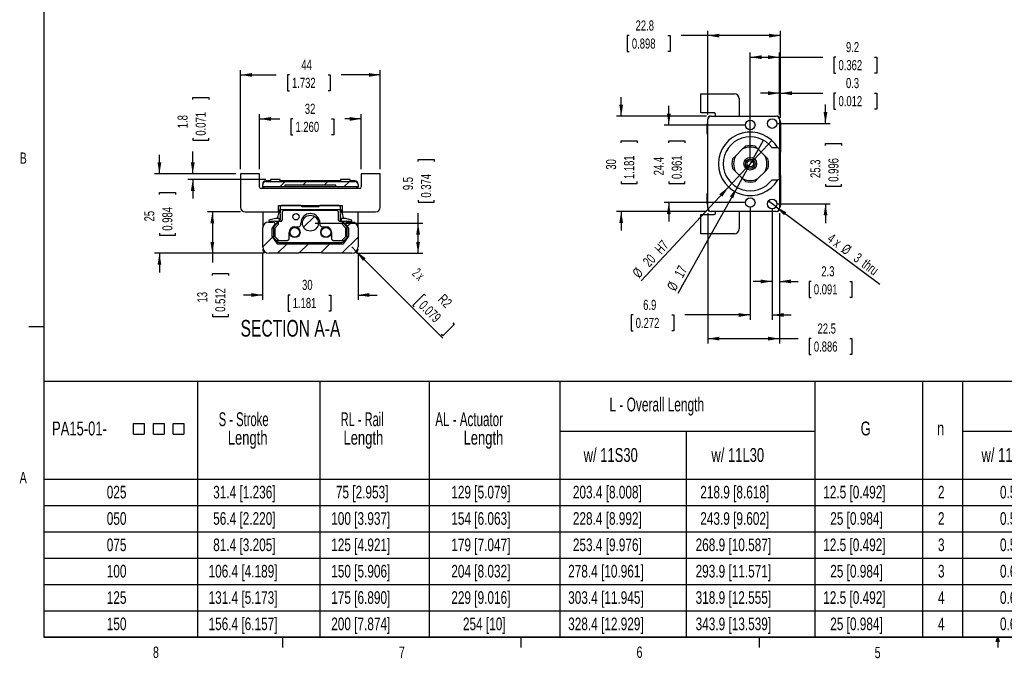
# Model space of a CAD drawing. Extents: x 11 to 421, y 5 to 275.
# Tile 1 of 8: x 11 to 217, y 6 to 139. Entities that reach past the tile are written whole.
import ezdxf
from ezdxf.enums import TextEntityAlignment as Align

# ---------------------------------------------------------------- set-up
doc = ezdxf.new("R2010")
doc.units = 0
doc.layers.get('0').update_dxf_attribs({"linetype": 'CONTINUOUS'})
doc.dimstyles.new('SLDDIMSTYLE0', dxfattribs={"dimtxt": 2.116667, "dimasz": 2.4, "dimexe": 0, "dimexo": 0.0625, "dimgap": 0.529167, "dimtad": 0, "dimlfac": 1.5, "dimrnd": 1e-09, "dimzin": 12, "dimsah": 1, "dimcen": 0.09, "dimazin": 3, "dimtfac": 1, "dimtofl": 0, "dimtmove": 0, "dimatfit": 3})
doc.dimstyles.new('SLDDIMSTYLE1', dxfattribs={"dimtxt": 2.116667, "dimasz": 2.4, "dimexe": 0, "dimexo": 0.0625, "dimgap": 0.529167, "dimtad": 0, "dimlfac": 1.5, "dimrnd": 1e-09, "dimzin": 12, "dimsah": 1, "dimcen": 0.09, "dimazin": 3, "dimtfac": 1, "dimtmove": 0, "dimatfit": 3})
doc.dimstyles.new('SLDDIMSTYLE3', dxfattribs={"dimtxt": 2.116667, "dimasz": 2.4, "dimexe": 0, "dimexo": 0.0625, "dimgap": 0.529167, "dimtad": 1, "dimlfac": 1.5, "dimrnd": 1e-09, "dimzin": 12, "dimblk1": 'NONE', "dimsah": 1, "dimcen": 0, "dimazin": 3, "dimtfac": 1, "dimtmove": 0, "dimatfit": 3})
doc.dimstyles.new('SLDDIMSTYLE4', dxfattribs={"dimtxt": 2.116667, "dimasz": 2.4, "dimexe": 0, "dimexo": 0.0625, "dimgap": 0.529167, "dimtad": 1, "dimlfac": 1.5, "dimrnd": 1e-09, "dimzin": 12, "dimsah": 1, "dimcen": 0, "dimazin": 3, "dimtfac": 1, "dimtofl": 0, "dimtmove": 0, "dimatfit": 3})
doc.dimstyles.new('SLDDIMSTYLE5', dxfattribs={"dimtxt": 2.116667, "dimasz": 2.4, "dimexe": 0, "dimexo": 0.0625, "dimgap": 0.529167, "dimtad": 0, "dimlfac": 1.5, "dimrnd": 1e-09, "dimsah": 1, "dimcen": 0.09, "dimazin": 3, "dimtfac": 1, "dimtmove": 0, "dimatfit": 3})
doc.dimstyles.new('SLDDIMSTYLE6', dxfattribs={"dimtxt": 2.116667, "dimasz": 2.4, "dimexe": 0, "dimexo": 0.0625, "dimgap": 0.529167, "dimtad": 1, "dimlfac": 1.5, "dimrnd": 1e-09, "dimzin": 12, "dimblk1": 'NONE', "dimsah": 1, "dimcen": 0, "dimazin": 3, "dimtfac": 1, "dimtmove": 0, "dimatfit": 3})

# ---------------------------------------------------------------- blocks, each defined once
blk = doc.blocks.new('SW_SYMBOL_MOD_BOX')
at = {"color": 0, "linetype": 'CONTINUOUS'}
for p, q in [((200, 200), (200, 800)), ((200, 800), (800, 800)), ((800, 800), (800, 200)), ((200, 200), (800, 200))]:
    blk.add_line(p, q, dxfattribs=at)
blk = doc.blocks.new('SW_TABLEANNOTATION_0')
at = {"color": 0, "linetype": 'CONTINUOUS'}
for p, q in [((0, 0), (0, -53.61)), ((241.59, 0), (0, 0)), ((32.23, 0), (32.23, -53.61)), ((57.86, 0), (57.86, -53.61)), ((80.76, 0), (80.76, -53.61)), ((108.22, 0), (108.22, -53.61)), ((161.66, 0), (161.66, -53.61)), ((184.27, 0), (184.27, -53.61)), ((192.64, 0), (192.64, -53.61)), ((108.22, -10.4), (161.66, -10.4)), ((134.67, -10.4), (134.67, -53.61)), ((192.64, -10.4), (241.59, -10.4)), ((0, -20.46), (241.59, -20.46)), ((0, -25.98), (241.59, -25.98)), ((0, -31.51), (241.59, -31.51)), ((0, -37.03), (241.59, -37.03)), ((0, -42.56), (241.59, -42.56)), ((0, -48.08), (241.59, -48.08)), ((0, -53.61), (241.59, -53.61))]:
    blk.add_line(p, q, dxfattribs=at)
at = {"color": 0, "linetype": 'CONTINUOUS', "xscale": 0.0037176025, "yscale": 0.0037176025, "zscale": 0.0037176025}
for p in [(18.05, -11.76), (22.21, -11.76), (26.37, -11.76)]:
    blk.add_blockref('SW_SYMBOL_MOD_BOX', p, dxfattribs=at)
at = {"color": 0, "linetype": 'CONTINUOUS'}
for s, height, width, p in [('L - Overall Length', 2.9104, 0.641667, (118.59, -7.14)), ('S - Stroke ', 2.9104, 0.604545, (36.65, -10.23)), ('RL - Rail ', 2.91, 0.595, (62.24, -10.23)), ('AL - Actuator ', 2.9104, 0.625, (82.07, -10.23)), ('PA15-01-', 2.91, 0.7, (1.7, -12.17)), ('Length', 2.91, 0.7, (38.56, -14.11)), ('Length', 2.91, 0.7, (62.82, -14.11)), ('Length', 2.91, 0.7, (88, -14.11)), ('G', 2.91, 0.7, (171.27, -12.17)), ('n', 2.91, 0.7, (187.27, -12.17)), ('w/ 11S30', 2.91, 0.7, (113.18, -17.73)), ('w/ 11L30', 2.91, 0.7, (139.97, -17.73)), ('w/ 11S30', 2.91, 0.7, (196.61, -17.73)), ('025', 2.646, 0.7, (13.18, -25.31)), ('31.4 [1.236]', 2.6458, 0.7, (35.5, -25.31)), ('75 [2.953]', 2.646, 0.7, (61.23, -25.31)), ('129 [5.079]', 2.6458, 0.7, (85.43, -25.31)), ('203.4 [8.008]', 2.6458, 0.7, (110.92, -25.31)), ('218.9 [8.618]', 2.6458, 0.7, (137.64, -25.31)), ('12.5 [0.492]', 2.6458, 0.7, (163.42, -25.31)), ('2', 2.65, 0.7, (187.48, -25.31)), ('0.504', 2.646, 0.7, (200.48, -25.31)), ('050', 2.646, 0.7, (13.18, -30.84)), ('56.4 [2.220]', 2.6458, 0.7, (35.5, -30.84)), ('100 [3.937]', 2.6458, 0.7, (60.25, -30.84)), ('154 [6.063]', 2.6458, 0.7, (85.43, -30.84)), ('228.4 [8.992]', 2.6458, 0.7, (110.92, -30.84)), ('243.9 [9.602]', 2.6458, 0.7, (137.64, -30.84)), ('25 [0.984]', 2.646, 0.7, (164.89, -30.84)), ('2', 2.65, 0.7, (187.48, -30.84)), ('0.534', 2.646, 0.7, (200.48, -30.84)), ('075', 2.646, 0.7, (13.18, -36.36)), ('81.4 [3.205]', 2.6458, 0.7, (35.5, -36.36)), ('125 [4.921]', 2.6458, 0.7, (60.25, -36.36)), ('179 [7.047]', 2.6458, 0.7, (85.43, -36.36)), ('253.4 [9.976]', 2.6458, 0.7, (110.92, -36.36)), ('268.9 [10.587]', 2.6458, 0.7, (136.66, -36.36)), ('12.5 [0.492]', 2.6458, 0.7, (163.42, -36.36)), ('3', 2.65, 0.7, (187.48, -36.36)), ('0.574', 2.646, 0.7, (200.48, -36.36)), ('100', 2.646, 0.7, (13.18, -41.89)), ('106.4 [4.189]', 2.6458, 0.7, (34.53, -41.89)), ('150 [5.906]', 2.6458, 0.7, (60.25, -41.89)), ('204 [8.032]', 2.6458, 0.7, (85.43, -41.89)), ('278.4 [10.961]', 2.6458, 0.7, (109.94, -41.89)), ('293.9 [11.571]', 2.6458, 0.7, (136.66, -41.89)), ('25 [0.984]', 2.646, 0.7, (164.89, -41.89)), ('3', 2.65, 0.7, (187.48, -41.89)), ('0.604', 2.646, 0.7, (200.48, -41.89)), ('125', 2.646, 0.7, (13.18, -47.42)), ('131.4 [5.173]', 2.6458, 0.7, (34.53, -47.42)), ('175 [6.890]', 2.6458, 0.7, (60.25, -47.42)), ('229 [9.016]', 2.6458, 0.7, (85.43, -47.42)), ('303.4 [11.945]', 2.6458, 0.7, (109.94, -47.42)), ('318.9 [12.555]', 2.6458, 0.7, (136.66, -47.42)), ('12.5 [0.492]', 2.6458, 0.7, (163.42, -47.42)), ('4', 2.65, 0.7, (187.48, -47.42)), ('0.634', 2.646, 0.7, (200.48, -47.42)), ('150', 2.646, 0.7, (13.18, -52.94)), ('156.4 [6.157]', 2.6458, 0.7, (34.53, -52.94)), ('200 [7.874]', 2.6458, 0.7, (60.25, -52.94)), ('254 [10]', 2.646, 0.7, (87.87, -52.94)), ('328.4 [12.929]', 2.6458, 0.7, (109.94, -52.94)), ('343.9 [13.539]', 2.6458, 0.7, (136.66, -52.94)), ('25 [0.984]', 2.646, 0.7, (164.89, -52.94)), ('4', 2.65, 0.7, (187.48, -52.94)), ('0.674', 2.646, 0.7, (200.48, -52.94))]:
    blk.add_text(s, height=height, dxfattribs=dict(at, width=width)).set_placement(p, align=Align.BOTTOM_LEFT)
blk = doc.blocks.new('_D_31')
at = {"color": 7, "linetype": 'CONTINUOUS'}
for p, q in [((94.37, 109.72), (94.37, 110.15)), ((94.37, 110.15), (97.73, 110.15)), ((97.73, 110.15), (97.73, 109.72)), ((94.37, 101.61), (94.37, 101.18)), ((94.37, 101.18), (97.73, 101.18)), ((97.73, 101.18), (97.73, 101.61)), ((94.37, 96.8), (94.37, 98.86)), ((72.78, 96.8), (95.37, 96.8)), ((94.37, 90.46), (94.37, 96.8)), ((81.45, 90.46), (95.37, 90.46))]:
    blk.add_line(p, q, dxfattribs=at)
for points in [[(94.37, 96.8), (93.97, 94.4), (94.77, 94.4)], [(94.37, 90.46), (94.77, 92.86), (93.97, 92.86)]]:
    blk.add_solid(points, dxfattribs=at)
at = {"color": 7, "linetype": 'CONTINUOUS', "width": 0.7}
for s, p in [('9.5', (93.94, 103.71, -34.3)), ('0.374', (97.73, 102.15, -34.3))]:
    blk.add_text(s, height=2.117, rotation=90, dxfattribs=at).set_placement(p, align=Align.BOTTOM_LEFT)
blk = doc.blocks.new('_D_32')
at = {"color": 7, "linetype": 'CONTINUOUS'}
for p, q in [((57.12, 99.13), (50.23, 99.13)), ((51.23, 99.13), (51.23, 90.46)), ((62.12, 90.46), (50.23, 90.46)), ((51.23, 90.46), (51.23, 88.53)), ((51.23, 85.78), (51.23, 86.21)), ((51.23, 86.21), (54.59, 86.21)), ((54.59, 86.21), (54.59, 85.78)), ((51.23, 77.67), (51.23, 77.24)), ((51.23, 77.24), (54.59, 77.24)), ((54.59, 77.24), (54.59, 77.67))]:
    blk.add_line(p, q, dxfattribs=at)
for points in [[(51.23, 99.13), (50.83, 96.73), (51.63, 96.73)], [(51.23, 90.46), (51.63, 92.86), (50.83, 92.86)]]:
    blk.add_solid(points, dxfattribs=at)
at = {"color": 7, "linetype": 'CONTINUOUS', "width": 0.7}
for s, p in [('0.512', (54.59, 78.2, -34.3)), ('13', (50.8, 80.16, -34.3))]:
    blk.add_text(s, height=2.117, rotation=90, dxfattribs=at).set_placement(p, align=Align.BOTTOM_LEFT)
blk = doc.blocks.new('_D_33')
at = {"color": 7, "linetype": 'CONTINUOUS'}
for p, q in [((40.13, 107.13), (40.13, 111.13)), ((56.12, 107.13), (39.13, 107.13)), ((40.13, 102.78), (40.13, 103.21)), ((40.13, 103.21), (43.49, 103.21)), ((43.49, 103.21), (43.49, 102.78)), ((40.13, 94.67), (40.13, 94.24)), ((40.13, 94.24), (43.49, 94.24)), ((43.49, 94.24), (43.49, 94.67)), ((62.12, 90.46), (39.13, 90.46)), ((40.13, 90.46), (40.13, 86.46))]:
    blk.add_line(p, q, dxfattribs=at)
for points in [[(40.13, 107.13), (40.53, 109.53), (39.73, 109.53)], [(40.13, 90.46), (39.73, 88.06), (40.53, 88.06)]]:
    blk.add_solid(points, dxfattribs=at)
at = {"color": 7, "linetype": 'CONTINUOUS', "width": 0.7}
for s, p in [('25', (39.7, 97.16, -34.3)), ('0.984', (43.49, 95.21, -34.3))]:
    blk.add_text(s, height=2.117, rotation=90, dxfattribs=at).set_placement(p, align=Align.BOTTOM_LEFT)
blk = doc.blocks.new('_D_34')
at = {"color": 7, "linetype": 'CONTINUOUS'}
for p, q in [((57.12, 108.13), (57.12, 128.88)), ((86.45, 108.13), (86.45, 128.88)), ((57.12, 127.88), (64.64, 127.88)), ((67.4, 127.88), (66.97, 127.88)), ((66.97, 127.88), (66.97, 124.52)), ((75.5, 127.88), (75.93, 127.88)), ((75.93, 127.88), (75.93, 124.52)), ((86.45, 127.88), (78.26, 127.88)), ((66.97, 124.52), (67.4, 124.52)), ((75.93, 124.52), (75.5, 124.52))]:
    blk.add_line(p, q, dxfattribs=at)
for points in [[(57.12, 127.88), (59.52, 127.48), (59.52, 128.28)], [(86.45, 127.88), (84.05, 128.28), (84.05, 127.48)]]:
    blk.add_solid(points, dxfattribs=at)
at = {"color": 7, "linetype": 'CONTINUOUS', "width": 0.7}
for s, p in [('44', (69.89, 128.31, -34.3)), ('1.732', (67.93, 124.52, -34.3))]:
    blk.add_text(s, height=2.117, dxfattribs=at).set_placement(p, align=Align.BOTTOM_LEFT)
blk = doc.blocks.new('_D_35')
at = {"color": 7, "linetype": 'CONTINUOUS'}
for p, q in [((61.12, 108.13), (61.12, 119.65)), ((61.12, 118.65), (65.37, 118.65)), ((68.13, 118.65), (67.7, 118.65)), ((67.7, 118.65), (67.7, 115.29)), ((76.24, 118.65), (76.67, 118.65)), ((76.67, 118.65), (76.67, 115.29)), ((82.45, 118.65), (78.99, 118.65)), ((82.45, 108.13), (82.45, 119.65)), ((67.7, 115.29), (68.13, 115.29)), ((76.67, 115.29), (76.24, 115.29))]:
    blk.add_line(p, q, dxfattribs=at)
for points in [[(61.12, 118.65), (63.52, 118.25), (63.52, 119.05)], [(82.45, 118.65), (80.05, 119.05), (80.05, 118.25)]]:
    blk.add_solid(points, dxfattribs=at)
at = {"color": 7, "linetype": 'CONTINUOUS', "width": 0.7}
for s, p in [('32', (70.62, 119.08, -34.3)), ('1.260', (68.66, 115.29, -34.3))]:
    blk.add_text(s, height=2.117, dxfattribs=at).set_placement(p, align=Align.BOTTOM_LEFT)
blk = doc.blocks.new('_D_36')
at = {"color": 7, "linetype": 'CONTINUOUS'}
for p, q in [((47.12, 122.71), (47.12, 123.14)), ((47.12, 123.14), (50.48, 123.14)), ((50.48, 123.14), (50.48, 122.71)), ((47.12, 114.6), (47.12, 114.17)), ((47.12, 114.17), (50.48, 114.17)), ((50.48, 114.17), (50.48, 114.6)), ((47.12, 107.13), (47.12, 111.85)), ((56.12, 107.13), (46.12, 107.13)), ((62.45, 105.93), (46.12, 105.93)), ((47.12, 105.93), (47.12, 101.93))]:
    blk.add_line(p, q, dxfattribs=at)
for points in [[(47.12, 107.13), (47.52, 109.53), (46.72, 109.53)], [(47.12, 105.93), (46.72, 103.53), (47.52, 103.53)]]:
    blk.add_solid(points, dxfattribs=at)
at = {"color": 7, "linetype": 'CONTINUOUS', "width": 0.7}
for s, p in [('0.071', (50.48, 115.14, -34.3)), ('1.8', (46.69, 116.7, -34.3))]:
    blk.add_text(s, height=2.117, rotation=90, dxfattribs=at).set_placement(p, align=Align.BOTTOM_LEFT)
blk = doc.blocks.new('_D_37')
at = {"color": 7, "linetype": 'CONTINUOUS'}
for p, q in [((61.78, 90.33), (61.78, 80.72)), ((81.78, 90.33), (81.78, 80.72)), ((61.78, 81.72), (57.78, 81.72)), ((67.54, 81.72), (67.12, 81.72)), ((67.12, 81.72), (67.12, 78.36)), ((75.65, 81.72), (76.08, 81.72)), ((76.08, 81.72), (76.08, 78.36)), ((81.78, 81.72), (85.78, 81.72)), ((67.12, 78.36), (67.54, 78.36)), ((76.08, 78.36), (75.65, 78.36))]:
    blk.add_line(p, q, dxfattribs=at)
for points in [[(61.78, 81.72), (59.38, 82.12), (59.38, 81.32)], [(81.78, 81.72), (84.18, 81.32), (84.18, 82.12)]]:
    blk.add_solid(points, dxfattribs=at)
at = {"color": 7, "linetype": 'CONTINUOUS', "width": 0.7}
for s, p in [('30', (70.04, 82.15, -34.3)), ('1.181', (68.08, 78.36, -34.3))]:
    blk.add_text(s, height=2.117, dxfattribs=at).set_placement(p, align=Align.BOTTOM_LEFT)
blk = doc.blocks.new('_D_38')
at = {"color": 7, "linetype": 'CONTINUOUS'}
for p, q in [((81.39, 90.85), (80.45, 91.8)), ((81.39, 90.85), (99.56, 72.69)), ((95.63, 81.89), (93.25, 79.51)), ((95.93, 81.59), (95.63, 81.89)), ((93.25, 79.51), (93.55, 79.21)), ((101.97, 75.55), (99.59, 73.17)), ((101.67, 75.85), (101.97, 75.55)), ((99.59, 73.17), (99.29, 73.48))]:
    blk.add_line(p, q, dxfattribs=at)
blk.add_solid([(81.39, 90.85), (82.81, 88.87), (83.37, 89.44)], dxfattribs=at)
for s, width, p in [('2 x ', 0.525, (92.54, 85.59, -34.3)), ('0.079', 0.7, (93.93, 78.83, -34.3)), ('R2', 0.7, (97.94, 80.18, -34.3))]:
    blk.add_text(s, height=2.117, rotation=315, dxfattribs=dict(at, width=width)).set_placement(p, align=Align.BOTTOM_LEFT)
blk = doc.blocks.new('_D_39')
at = {"color": 7, "linetype": 'CONTINUOUS'}
for p, q in [((179.8, 117.67), (179.8, 121.67)), ((169.62, 117.67), (180.8, 117.67)), ((179.8, 113.06), (179.8, 113.48)), ((179.8, 113.48), (183.16, 113.48)), ((183.16, 113.48), (183.16, 113.06)), ((179.8, 104.95), (179.8, 104.52)), ((179.8, 104.52), (183.16, 104.52)), ((183.16, 104.52), (183.16, 104.95)), ((169.62, 100.81), (180.8, 100.81)), ((179.8, 100.81), (179.8, 96.81))]:
    blk.add_line(p, q, dxfattribs=at)
for points in [[(179.8, 117.67), (180.2, 120.07), (179.4, 120.07)], [(179.8, 100.81), (179.4, 98.41), (180.2, 98.41)]]:
    blk.add_solid(points, dxfattribs=at)
at = {"color": 7, "linetype": 'CONTINUOUS', "width": 0.7}
for s, p in [('25.3', (179.37, 106.26, 44.66)), ('0.996', (183.16, 105.48, 44.66))]:
    blk.add_text(s, height=2.117, rotation=90, dxfattribs=at).set_placement(p, align=Align.BOTTOM_LEFT)
blk = doc.blocks.new('_D_40')
at = {"color": 7, "linetype": 'CONTINUOUS'}
for p, q in [((168.62, 99.81), (168.62, 83.57)), ((170.16, 98.91), (170.16, 83.57)), ((168.62, 84.57), (164.62, 84.57)), ((170.16, 84.57), (174.07, 84.57)), ((176.83, 84.57), (176.4, 84.57)), ((176.4, 84.57), (176.4, 81.21)), ((184.94, 84.57), (185.36, 84.57)), ((185.36, 84.57), (185.36, 81.21)), ((176.4, 81.21), (176.83, 81.21)), ((185.36, 81.21), (184.94, 81.21))]:
    blk.add_line(p, q, dxfattribs=at)
for points in [[(168.62, 84.57), (166.22, 84.97), (166.22, 84.17)], [(170.16, 84.57), (172.56, 84.17), (172.56, 84.97)]]:
    blk.add_solid(points, dxfattribs=at)
at = {"color": 7, "linetype": 'CONTINUOUS', "width": 0.7}
for s, p in [('2.3', (178.93, 85, 44.66)), ('0.091', (177.36, 81.21, 44.66))]:
    blk.add_text(s, height=2.117, dxfattribs=at).set_placement(p, align=Align.BOTTOM_LEFT)
blk = doc.blocks.new('_D_41')
at = {"color": 7, "linetype": 'CONTINUOUS'}
for p, q in [((164.02, 100.11), (164.02, 76.53)), ((168.62, 99.81), (168.62, 76.53)), ((139.47, 77.53), (139.04, 77.53)), ((139.04, 77.53), (139.04, 74.17)), ((147.58, 77.53), (148.01, 77.53)), ((148.01, 77.53), (148.01, 74.17)), ((164.02, 77.53), (150.33, 77.53)), ((168.62, 77.53), (172.62, 77.53)), ((139.04, 74.17), (139.47, 74.17)), ((148.01, 74.17), (147.58, 74.17))]:
    blk.add_line(p, q, dxfattribs=at)
for points in [[(164.02, 77.53), (161.62, 77.93), (161.62, 77.13)], [(168.62, 77.53), (171.02, 77.13), (171.02, 77.93)]]:
    blk.add_solid(points, dxfattribs=at)
at = {"color": 7, "linetype": 'CONTINUOUS', "width": 0.7}
for s, p in [('6.9', (141.57, 77.96, 44.66)), ('0.272', (140, 74.17, 44.66))]:
    blk.add_text(s, height=2.117, dxfattribs=at).set_placement(p, align=Align.BOTTOM_LEFT)
blk = doc.blocks.new('_D_42')
at = {"color": 7, "linetype": 'CONTINUOUS'}
for p, q in [((146.95, 117.37), (146.95, 121.37)), ((163.02, 117.37), (145.95, 117.37)), ((146.95, 113.62), (146.95, 114.04)), ((146.95, 114.04), (150.31, 114.04)), ((150.31, 114.04), (150.31, 113.62)), ((146.95, 105.51), (146.95, 105.08)), ((150.31, 105.08), (150.31, 105.51)), ((146.95, 105.08), (150.31, 105.08)), ((163.02, 101.11), (145.95, 101.11)), ((146.95, 101.11), (146.95, 97.11))]:
    blk.add_line(p, q, dxfattribs=at)
for points in [[(146.95, 117.37), (147.35, 119.77), (146.55, 119.77)], [(146.95, 101.11), (146.55, 98.71), (147.35, 98.71)]]:
    blk.add_solid(points, dxfattribs=at)
at = {"color": 7, "linetype": 'CONTINUOUS', "width": 0.7}
for s, p in [('24.4', (146.52, 106.82, 44.66)), ('0.961', (150.31, 106.04, 44.66))]:
    blk.add_text(s, height=2.117, rotation=90, dxfattribs=at).set_placement(p, align=Align.BOTTOM_LEFT)
blk = doc.blocks.new('_D_43')
at = {"color": 7, "linetype": 'CONTINUOUS'}
for p, q in [((136.96, 119.24), (136.96, 123.24)), ((154.82, 119.24), (135.96, 119.24)), ((136.96, 113.62), (136.96, 114.04)), ((136.96, 114.04), (140.32, 114.04)), ((140.32, 114.04), (140.32, 113.62)), ((136.96, 105.51), (136.96, 105.08)), ((140.32, 105.08), (140.32, 105.51)), ((136.96, 105.08), (140.32, 105.08)), ((154.82, 99.24), (135.96, 99.24)), ((136.96, 99.24), (136.96, 95.24))]:
    blk.add_line(p, q, dxfattribs=at)
for points in [[(136.96, 119.24), (137.36, 121.64), (136.56, 121.64)], [(136.96, 99.24), (136.56, 96.84), (137.36, 96.84)]]:
    blk.add_solid(points, dxfattribs=at)
at = {"color": 7, "linetype": 'CONTINUOUS', "width": 0.7}
for s, p in [('30', (136.53, 108, 44.66)), ('1.181', (140.32, 106.04, 44.66))]:
    blk.add_text(s, height=2.117, rotation=90, dxfattribs=at).set_placement(p, align=Align.BOTTOM_LEFT)
blk = doc.blocks.new('_D_44')
at = {"color": 7, "linetype": 'CONTINUOUS'}
for p, q in [((170.16, 124.05), (166.16, 124.05)), ((170.16, 119.57), (170.16, 125.05)), ((170.36, 118.91), (170.36, 125.05)), ((170.36, 124.05), (179.24, 124.05)), ((182, 124.05), (181.57, 124.05)), ((181.57, 124.05), (181.57, 120.69)), ((190.11, 124.05), (190.54, 124.05)), ((190.54, 124.05), (190.54, 120.69)), ((181.57, 120.69), (182, 120.69)), ((190.54, 120.69), (190.11, 120.69))]:
    blk.add_line(p, q, dxfattribs=at)
for points in [[(170.16, 124.05), (167.76, 124.45), (167.76, 123.65)], [(170.36, 124.05), (172.76, 123.65), (172.76, 124.45)]]:
    blk.add_solid(points, dxfattribs=at)
at = {"color": 7, "linetype": 'CONTINUOUS', "width": 0.7}
for s, p in [('0.3', (184.1, 124.48, 44.66)), ('0.012', (182.53, 120.69, 44.66))]:
    blk.add_text(s, height=2.117, dxfattribs=at).set_placement(p, align=Align.BOTTOM_LEFT)
blk = doc.blocks.new('_D_45')
at = {"color": 7, "linetype": 'CONTINUOUS'}
for p, q in [((164.02, 110.24), (164.02, 132.6)), ((170.16, 119.57), (170.16, 132.6)), ((164.02, 131.6), (170.16, 131.6)), ((170.16, 131.6), (179.24, 131.6)), ((182, 131.6), (181.57, 131.6)), ((181.57, 131.6), (181.57, 128.24)), ((190.11, 131.6), (190.54, 131.6)), ((190.54, 131.6), (190.54, 128.24)), ((181.57, 128.24), (182, 128.24)), ((190.54, 128.24), (190.11, 128.24))]:
    blk.add_line(p, q, dxfattribs=at)
for points in [[(164.02, 131.6), (166.42, 131.2), (166.42, 132)], [(170.16, 131.6), (167.76, 132), (167.76, 131.2)]]:
    blk.add_solid(points, dxfattribs=at)
at = {"color": 7, "linetype": 'CONTINUOUS', "width": 0.7}
for s, p in [('9.2', (184.1, 132.03, 44.66)), ('0.362', (182.53, 128.24, 44.66))]:
    blk.add_text(s, height=2.117, dxfattribs=at).set_placement(p, align=Align.BOTTOM_LEFT)
blk = doc.blocks.new('_D_46')
at = {"color": 7, "linetype": 'CONTINUOUS'}
for p, q in [((155.16, 98.91), (155.16, 71.57)), ((170.16, 98.91), (170.16, 71.57)), ((155.16, 72.57), (170.16, 72.57)), ((170.16, 72.57), (174.07, 72.57)), ((176.83, 72.57), (176.4, 72.57)), ((176.4, 72.57), (176.4, 69.21)), ((184.94, 72.57), (185.36, 72.57)), ((185.36, 72.57), (185.36, 69.21)), ((176.4, 69.21), (176.83, 69.21)), ((185.36, 69.21), (184.94, 69.21))]:
    blk.add_line(p, q, dxfattribs=at)
for points in [[(155.16, 72.57), (157.56, 72.17), (157.56, 72.97)], [(170.16, 72.57), (167.76, 72.97), (167.76, 72.17)]]:
    blk.add_solid(points, dxfattribs=at)
at = {"color": 7, "linetype": 'CONTINUOUS', "width": 0.7}
for s, p in [('22.5', (178.14, 73, 44.66)), ('0.886', (177.36, 69.21, 44.66))]:
    blk.add_text(s, height=2.117, dxfattribs=at).set_placement(p, align=Align.BOTTOM_LEFT)
blk = doc.blocks.new('_D_47')
at = {"color": 7, "linetype": 'CONTINUOUS'}
for p, q in [((155.16, 119.57), (155.16, 137.12)), ((170.36, 118.91), (170.36, 137.12)), ((138.66, 136.12), (138.23, 136.12)), ((138.23, 136.12), (138.23, 132.76)), ((146.77, 136.12), (147.2, 136.12)), ((147.2, 136.12), (147.2, 132.76)), ((155.16, 136.12), (149.53, 136.12)), ((170.36, 136.12), (155.16, 136.12)), ((138.23, 132.76), (138.66, 132.76)), ((147.2, 132.76), (146.77, 132.76))]:
    blk.add_line(p, q, dxfattribs=at)
for points in [[(155.16, 136.12), (157.56, 135.72), (157.56, 136.52)], [(170.36, 136.12), (167.96, 136.52), (167.96, 135.72)]]:
    blk.add_solid(points, dxfattribs=at)
at = {"color": 7, "linetype": 'CONTINUOUS', "width": 0.7}
for s, p in [('22.8', (139.98, 136.55, 44.66)), ('0.898', (139.2, 132.76, 44.66))]:
    blk.add_text(s, height=2.117, dxfattribs=at).set_placement(p, align=Align.BOTTOM_LEFT)
blk = doc.blocks.new('_D_48')
at = {"color": 7, "linetype": 'CONTINUOUS'}
for q in [(167.82, 101.41), (191.21, 83.97)]:
    blk.add_line((169.43, 100.21), q, dxfattribs=at)
blk.add_solid([(169.43, 100.21), (171.11, 98.46), (171.59, 99.1)], dxfattribs=at)
at = {"color": 7, "linetype": 'CONTINUOUS', "width": 0.7}
for s, height, p in [('4 x', 2.117, (179.6, 92.62, 44.66)), ('%%c', 2.117, (182.56, 90.41, 44.66)), ('3', 2.12, (185.12, 88.5, 44.66)), (' thru', 2.117, (186.38, 87.57, 44.66))]:
    blk.add_text(s, height=height, rotation=323.3037, dxfattribs=at).set_placement(p, align=Align.BOTTOM_LEFT)
blk = doc.blocks.new('_NONE')
blk = doc.blocks.new('_D_49')
at = {"color": 7, "linetype": 'CONTINUOUS'}
for q in [(166.79, 114.19), (148.83, 82.07)]:
    blk.add_line((161.26, 104.3), q, dxfattribs=at)
blk.add_solid([(161.26, 104.3), (159.74, 102.4), (160.44, 102)], dxfattribs=at)
at = {"color": 7, "linetype": 'CONTINUOUS', "width": 0.7}
for s, p in [('17', (150.39, 84.85, 44.66)), ('%%c', (148.84, 82.07, 44.66))]:
    blk.add_text(s, height=2.117, rotation=60.7952, dxfattribs=at).set_placement(p, align=Align.BOTTOM_LEFT)
blk = doc.blocks.new('_D_50')
at = {"color": 7, "linetype": 'CONTINUOUS'}
for q in [(168.57, 114.12), (141.14, 84.68)]:
    blk.add_line((159.48, 104.36), q, dxfattribs=at)
blk.add_solid([(159.48, 104.36), (157.55, 102.88), (158.14, 102.33)], dxfattribs=at)
at = {"color": 7, "linetype": 'CONTINUOUS', "width": 0.7}
for s, p in [(' H7', (145.45, 89.3, 44.66)), ('20', (143.32, 87.01, 44.66)), ('%%c', (141.14, 84.68, 44.66))]:
    blk.add_text(s, height=2.117, rotation=47.0276, dxfattribs=at).set_placement(p, align=Align.BOTTOM_LEFT)

msp = doc.modelspace()

# ---------------------------------------------------------------- linework, layer by layer
at = {"color": 7, "linetype": 'CONTINUOUS'}
for p, q in [((15.9068, 270.3087), (15.9068, 9.9587)), ((153.6901, 123.9081), (160.6901, 123.9081)), ((153.6901, 119.9081), (153.6901, 123.9081)), ((161.6901, 122.9081), (161.6901, 119.2414)), ((156.4234, 119.9081), (153.6901, 119.9081)), ((155.1568, 99.9081), (155.1568, 118.5747)), ((155.8234, 119.2414), (169.4901, 119.2414)), ((156.7568, 119.2414), (156.7568, 119.5747)), ((170.1568, 118.5747), (170.1568, 112.5747)), ((170.3568, 117.9081), (170.3568, 111.7081)), ((155.1568, 117.5747), (154.8901, 117.5747)), ((154.8901, 117.5747), (154.8901, 115.5747)), ((154.8901, 115.5747), (155.1568, 115.5747)), ((160.9118, 110.8438), (162.421, 112.3531)), ((162.421, 112.3531), (163.0049, 112.937)), ((165.0419, 112.937), (165.6258, 112.3531)), ((165.6258, 112.3531), (167.1351, 110.8438)), ((169.7969, 112.5747), (168.606, 112.5747)), ((169.7969, 112.5747), (170.1568, 112.5747)), ((170.1568, 105.9081), (170.1568, 112.5747)), ((170.2901, 111.6414), (170.2901, 106.8414)), ((160.3279, 110.2599), (160.9118, 110.8438)), ((167.1351, 110.8438), (167.719, 110.2599)), ((160.9118, 107.639), (160.3279, 108.2229)), ((162.421, 106.1298), (160.9118, 107.639)), ((167.1351, 107.639), (165.6258, 106.1298)), ((167.719, 108.2229), (167.1351, 107.639)), ((57.117, 107.1297), (57.117, 100.1297)), ((61.117, 107.1297), (57.117, 107.1297)), ((61.117, 104.3964), (61.117, 107.1297)), ((63.4503, 105.6631), (62.4503, 105.6631)), ((62.4503, 105.5297), (81.117, 105.5297)), ((63.4503, 105.9297), (63.4503, 105.5297)), ((65.4503, 105.9297), (63.4503, 105.9297)), ((65.3635, 104.3964), (66.4969, 105.5297)), ((65.4503, 105.5297), (65.4503, 105.9297)), ((78.117, 105.6631), (65.4503, 105.6631)), ((70.187, 104.7297), (70.987, 105.5297)), ((74.6771, 104.7297), (75.4771, 105.5297)), ((78.117, 105.9297), (78.117, 105.5297)), ((80.117, 105.9297), (78.117, 105.9297)), ((78.8339, 104.3964), (79.9672, 105.5297)), ((80.117, 105.5297), (80.117, 105.9297)), ((81.117, 105.6631), (80.117, 105.6631)), ((82.4503, 107.1297), (82.4503, 104.3964)), ((86.4503, 107.1297), (82.4503, 107.1297)), ((86.4503, 100.1297), (86.4503, 107.1297)), ((163.0049, 105.5459), (162.421, 106.1298)), ((165.6258, 106.1298), (165.0419, 105.5459)), ((168.606, 105.9081), (169.7969, 105.9081)), ((170.1568, 105.9081), (169.7969, 105.9081)), ((170.1568, 105.9081), (170.1568, 99.9081)), ((170.3568, 106.7747), (170.3568, 100.5747)), ((82.117, 104.0631), (61.4503, 104.0631)), ((61.7836, 104.3964), (61.7836, 104.8631)), ((61.7836, 104.3964), (61.7836, 104.0631)), ((66.4503, 104.3964), (61.7836, 104.3964)), ((77.117, 104.7297), (66.4503, 104.7297)), ((66.4503, 104.7297), (66.4503, 104.3964)), ((77.117, 104.3964), (66.4503, 104.3964)), ((77.117, 104.3964), (77.117, 104.7297)), ((81.7836, 104.3964), (77.117, 104.3964)), ((81.7836, 104.8631), (81.7836, 104.3964)), ((81.7836, 104.0631), (81.7836, 104.3964)), ((155.1568, 102.9081), (154.8901, 102.9081)), ((154.8901, 102.9081), (154.8901, 100.9081)), ((58.117, 99.1297), (65.117, 99.1297)), ((61.7836, 99.1297), (61.7836, 95.7897)), ((65.117, 100.4631), (78.4503, 100.4631)), ((65.117, 99.1297), (65.117, 100.4631)), ((65.717, 100.4631), (65.4503, 100.1964)), ((65.4503, 100.1964), (65.4503, 99.5631)), ((78.117, 99.5631), (65.4503, 99.5631)), ((65.4503, 99.5631), (65.4503, 98.9297)), ((69.7836, 100.4631), (65.717, 100.4631)), ((66.1836, 99.4631), (65.8503, 99.1297)), ((65.8503, 99.1297), (65.8503, 97.4497)), ((77.3836, 99.4631), (66.1836, 99.4631)), ((70.0503, 100.1964), (69.7836, 100.4631)), ((70.0236, 100.4631), (70.0236, 100.2231)), ((73.517, 100.1964), (70.0503, 100.1964)), ((73.7836, 100.4631), (73.517, 100.1964)), ((73.5436, 100.2231), (73.5436, 100.4631)), ((77.8503, 100.4631), (73.7836, 100.4631)), ((77.717, 99.1297), (77.3836, 99.4631)), ((77.717, 97.4497), (77.717, 99.1297)), ((78.117, 100.1964), (77.8503, 100.4631)), ((78.117, 99.5631), (78.117, 100.1964)), ((78.117, 98.9297), (78.117, 99.5631)), ((78.4503, 100.4631), (78.4503, 99.1297)), ((78.4503, 99.1297), (85.4503, 99.1297)), ((81.7836, 95.7897), (81.7836, 99.1297)), ((154.8901, 100.9081), (155.1568, 100.9081)), ((169.4901, 99.2414), (155.8234, 99.2414)), ((156.7568, 98.9081), (156.7568, 99.2414)), ((161.6901, 99.2414), (161.6901, 95.5747)), ((64.4503, 97.7431), (63.0983, 97.406)), ((63.0983, 97.406), (63.1709, 97.1352)), ((63.4326, 97.18), (64.2303, 97.3063)), ((64.2303, 97.3063), (64.3976, 97.2097)), ((64.3976, 97.2097), (64.7836, 97.2097)), ((65.317, 97.7431), (64.4503, 97.7431)), ((64.7836, 97.2097), (64.7836, 97.1231)), ((64.7836, 97.1231), (64.7836, 96.6831)), ((65.117, 97.1231), (64.7836, 97.1231)), ((65.117, 96.545), (65.117, 97.1231)), ((65.5236, 97.1231), (65.117, 97.1231)), ((65.317, 97.1697), (65.317, 97.7431)), ((65.3836, 97.1697), (65.317, 97.1697)), ((65.4503, 97.4631), (65.3836, 97.4631)), ((65.3836, 97.4631), (65.3836, 97.1697)), ((65.4503, 98.5297), (65.4503, 97.4631)), ((70.3628, 95.9252), (72.6548, 98.2173)), ((78.4503, 97.1231), (78.0436, 97.1231)), ((78.117, 97.4631), (78.117, 98.5297)), ((78.117, 97.9144), (78.2805, 97.7431)), ((78.1836, 97.4631), (78.117, 97.4631)), ((78.1836, 97.1697), (78.1836, 97.4631)), ((78.2503, 97.1697), (78.1836, 97.1697)), ((78.2503, 97.7431), (78.2503, 97.1697)), ((79.117, 97.7431), (78.2503, 97.7431)), ((78.4503, 97.1231), (78.4503, 96.545)), ((78.7836, 97.1231), (78.4503, 97.1231)), ((78.7836, 97.2097), (79.1696, 97.2097)), ((78.7836, 97.1231), (78.7836, 97.2097)), ((78.7836, 96.6831), (78.7836, 97.1231)), ((80.4689, 97.406), (79.117, 97.7431)), ((79.1696, 97.2097), (79.337, 97.3063)), ((79.337, 97.3063), (80.1346, 97.18)), ((80.3964, 97.1352), (80.4689, 97.406)), ((153.6901, 94.5747), (153.6901, 98.5747)), ((153.6901, 98.5747), (156.4234, 98.5747)), ((61.7836, 91.7964), (61.7836, 95.7897)), ((63.0236, 97.0297), (63.917, 97.0297)), ((64.337, 96.5831), (63.7036, 95.6764)), ((63.7036, 95.6764), (63.7036, 94.0497)), ((64.7836, 96.7631), (64.0503, 96.0297)), ((64.7836, 96.6831), (64.0503, 95.9497)), ((64.0503, 96.0297), (64.0503, 95.9497)), ((64.0503, 95.9497), (64.0503, 93.7697)), ((64.337, 96.7665), (64.337, 96.5831)), ((64.3836, 95.8117), (65.117, 96.545)), ((64.3836, 93.9078), (64.3836, 95.8117)), ((64.7836, 96.968), (64.7816, 96.761)), ((68.517, 96.0231), (69.4503, 96.0231)), ((69.4503, 96.0231), (69.7836, 96.3564)), ((69.7836, 96.3564), (69.7836, 96.7964)), ((73.7836, 96.7964), (73.7836, 96.3564)), ((73.7836, 96.3564), (74.117, 96.0231)), ((74.117, 96.0231), (75.0503, 96.0231)), ((78.4503, 96.545), (79.1836, 95.8117)), ((78.7856, 96.761), (78.7836, 96.968)), ((79.517, 96.0297), (78.7836, 96.7631)), ((79.517, 95.9497), (78.7836, 96.6831)), ((79.1836, 95.8117), (79.1836, 93.9078)), ((79.2303, 96.5831), (79.2303, 96.7665)), ((79.8636, 95.6764), (79.2303, 96.5831)), ((79.517, 95.9497), (79.517, 96.0297)), ((79.517, 93.7697), (79.517, 95.9497)), ((79.5472, 96.1294), (80.4475, 97.0297)), ((79.6503, 97.0297), (80.5436, 97.0297)), ((79.8636, 94.0497), (79.8636, 95.6764)), ((81.7836, 95.7897), (81.7836, 91.7964)), ((61.7836, 91.8362), (63.8238, 93.8764)), ((63.7036, 94.0497), (64.8036, 92.4631)), ((64.0503, 93.7697), (64.6903, 93.1297)), ((65.1617, 93.1297), (64.3836, 93.9078)), ((64.617, 93.2031), (64.617, 93.0764)), ((64.617, 93.0764), (64.8836, 92.8097)), ((64.6903, 93.1297), (65.1617, 93.1297)), ((65.1617, 93.1297), (67.017, 93.1297)), ((67.017, 93.1297), (67.3503, 93.4631)), ((67.3503, 93.4631), (67.3503, 94.8564)), ((76.217, 94.8564), (76.217, 93.4631)), ((76.217, 93.4631), (76.5503, 93.1297)), ((76.5503, 93.1297), (78.4056, 93.1297)), ((78.371, 90.4631), (81.7836, 93.8757)), ((79.1836, 93.9078), (78.4056, 93.1297)), ((78.4056, 93.1297), (78.877, 93.1297)), ((78.6836, 92.8097), (78.9503, 93.0764)), ((78.7636, 92.4631), (79.8636, 94.0497)), ((78.877, 93.1297), (79.517, 93.7697)), ((78.9503, 93.0764), (78.9503, 93.2031)), ((160.6901, 94.5747), (153.6901, 94.5747)), ((64.8036, 92.4631), (78.7636, 92.4631)), ((64.8836, 92.8097), (65.117, 92.8097)), ((64.9006, 90.4631), (66.9006, 92.4631)), ((65.117, 92.8097), (65.1836, 92.7431)), ((65.1836, 92.7431), (78.3836, 92.7431)), ((69.4574, 90.5297), (71.3907, 92.4631)), ((73.9475, 90.5297), (75.8808, 92.4631)), ((78.3836, 92.7431), (78.4503, 92.8097)), ((78.4503, 92.8097), (78.6836, 92.8097)), ((69.317, 90.4631), (63.117, 90.4631)), ((74.1836, 90.5297), (69.3836, 90.5297)), ((80.4503, 90.4631), (74.2503, 90.4631)), ((15.9068, 75.0462), (12.7318, 75.0462)), ((415.9568, 9.9587), (15.9068, 9.9587)), ((65.9067, 9.9587), (65.9067, 7.8048)), ((115.9129, 9.9587), (115.9129, 7.8048)), ((165.9192, 9.9587), (165.9192, 7.8048)), ((215.5889, 9.0805), (215.9254, 9.9587)), ((216.2443, 9.0805), (215.5889, 9.0805)), ((215.9254, 9.9587), (215.9254, 7.8048)), ((215.9254, 9.9587), (216.2443, 9.0805))]:
    msp.add_line(p, q, dxfattribs=at)
at = {"color": 8, "linetype": 'CONTINUOUS'}
for p, q in [((65.317, 97.5602), (65.4503, 97.7279)), ((78.117, 97.7279), (78.2503, 97.5602))]:
    msp.add_line(p, q, dxfattribs=at)
at = {"color": 7, "linetype": 'CONTINUOUS', "flags": 128}
msp.add_lwpolyline([(65.2868, 97.7431), (65.4265, 97.8927), (65.4503, 97.9144)], dxfattribs=at)
at = {"color": 7, "linetype": 'CONTINUOUS'}
for centre, radius in [((164.0234, 117.3747), 1), ((168.6234, 117.6747), 1), ((164.0234, 109.2414), 1.3333), ((164.0234, 109.2414), 1), ((164.0234, 109.2414), 0.6667), ((164.0234, 101.1081), 1), ((168.6234, 100.8081), 1), ((68.7836, 98.1297), 0.6667), ((71.7836, 96.7964), 1.6667), ((68.517, 94.8631), 1.1), ((68.517, 94.8631), 1), ((75.0503, 94.8631), 1.1), ((75.0503, 94.8631), 1)]:
    msp.add_circle(centre, radius, dxfattribs=at)
for centre, radius, start, end in [((160.6901, 122.9081), 1, 360, 90), ((156.4234, 119.5747), 0.3333, 0, 90), ((155.8234, 118.5747), 0.6667, 90, 180), ((155.6568, 118.7414), 0.5, 90, 180), ((169.4901, 118.5747), 0.6667, 360, 90), ((169.6568, 118.7414), 0.5, 360, 90), ((169.0234, 117.9081), 1.3333, 0, 31.87388), ((164.0234, 109.2414), 6.6667, 30, 330), ((164.0234, 109.2414), 5.6667, 36.031879, 323.968121), ((164.0234, 109.2414), 3.5, 62.75279, 117.24721), ((164.0234, 109.2414), 3.8333, 74.591846, 105.408154), ((170.3568, 111.6414), 0.0667, 90, 180), ((164.0234, 109.2414), 3.8333, 164.591846, 195.408154), ((164.0234, 109.2414), 3.5, 152.75279, 207.24721), ((164.0234, 109.2414), 3.5, 332.75279, 27.24721), ((164.0234, 109.2414), 3.8333, 344.591846, 15.408154), ((62.4503, 104.9964), 0.6667, 90, 180), ((62.4503, 104.8631), 0.6667, 90, 180), ((81.117, 104.9964), 0.6667, 360, 90), ((81.117, 104.8631), 0.6667, 360, 90), ((164.0234, 109.2414), 3.5, 242.75279, 297.24721), ((164.0234, 109.2414), 3.8333, 254.591846, 285.408154), ((170.3568, 106.8414), 0.0667, 180, 270), ((61.4503, 104.3964), 0.3333, 180, 270), ((62.4503, 103.7297), 0.6667, 90, 150), ((81.117, 103.7297), 0.6667, 30, 90), ((82.117, 104.3964), 0.3333, 270, 360), ((58.117, 100.1297), 1, 180, 270), ((71.7815, 96.7964), 7, 154.750831, 172.227612), ((71.7857, 96.7964), 7, 7.772388, 25.249169), ((85.4503, 100.1297), 1, 270, 0), ((155.8234, 99.9081), 0.6667, 180, 270), ((155.6568, 99.7414), 0.5, 180, 270), ((169.4901, 99.9081), 0.6667, 270, 0), ((169.6568, 99.7414), 0.5, 270, 0), ((169.0234, 100.5747), 1.3333, 328.12612, 360), ((63.2997, 97.1697), 0.1333, 195, 4.416414), ((65.1836, 98.7297), 0.3333, 323.130102, 36.869898), ((65.5236, 97.4497), 0.3267, 270, 360), ((71.7836, 96.7964), 2, 0, 180), ((78.0436, 97.4497), 0.3267, 180, 270), ((78.3836, 98.7297), 0.3333, 143.130102, 216.869898), ((80.2676, 97.1697), 0.1333, 175.583586, 345), ((156.4234, 98.9081), 0.3333, 270, 360), ((63.0236, 95.7897), 1.24, 90, 180), ((63.917, 96.5631), 0.4667, 25.841933, 90), ((68.517, 94.8564), 1.1667, 90, 180), ((75.0503, 94.8564), 1.1667, 360, 90), ((79.6503, 96.5631), 0.4667, 90, 154.158067), ((80.5436, 95.7897), 1.24, 360, 90), ((160.6901, 95.5747), 1, 270, 0), ((63.117, 91.7964), 1.3333, 180, 270), ((62.4503, 91.3297), 0.6667, 180, 266.783876), ((80.4503, 91.7964), 1.3333, 270, 360), ((81.117, 91.3297), 0.6667, 273.216124, 0), ((69.3836, 90.4631), 0.0667, 90, 180), ((74.1836, 90.4631), 0.0667, 360, 90)]:
    msp.add_arc(centre, radius, start, end, dxfattribs=at)

# ---------------------------------------------------------------- block references
msp.add_blockref('SW_TABLEANNOTATION_0', (15.9068, 63.5684), dxfattribs=at)

# ---------------------------------------------------------------- texts
at = {"color": 7, "linetype": 'CONTINUOUS', "width": 0.7}
for s, height, p in [('B', 2.3813, (10.8306, 108.5188)), ('SECTION A-A', 3.5, (57.1422, 71.9401)), ('A', 2.3813, (10.8207, 41.529)), ('8', 2.3813, (38.7801, 4.8797)), ('7', 2.3813, (90.3586, 4.8872)), ('6', 2.3813, (140.1782, 4.8973)), ('5', 2.3813, (190.1219, 4.8193))]:
    msp.add_text(s, height=height, dxfattribs=at).set_placement(p, align=Align.BOTTOM_LEFT)

# ---------------------------------------------------------------- dimensions: what is measured, and where the dimension line sits
at = {"color": 7, "linetype": 'CONTINUOUS'}
for base, p1, p2, dimstyle, picture, middle in [((155.1568, 136.1215), (170.3568, 117.9081), (155.1568, 118.5747), 'SLDDIMSTYLE0', '_D_47', (142.7175, 136.1215)), ((164.0234, 131.6048), (170.1568, 118.5747), (164.0234, 109.2414), 'SLDDIMSTYLE0', '_D_45', (186.0515, 131.6048)), ((57.117, 127.8799), (86.4503, 107.1297), (57.117, 107.1297), 'SLDDIMSTYLE0', '_D_34', (71.4499, 127.8799)), ((170.3568, 124.0492), (170.1568, 118.5747), (170.3568, 117.9081), 'SLDDIMSTYLE5', '_D_44', (186.0515, 124.0492)), ((82.4503, 118.6541), (61.117, 107.1297), (82.4503, 107.1297), 'SLDDIMSTYLE0', '_D_35', (72.1814, 118.6541)), ((164.0234, 77.5345), (168.6234, 100.8081), (164.0234, 101.1081), 'SLDDIMSTYLE1', '_D_41', (143.5214, 77.5345)), ((170.1568, 72.5747), (155.1568, 99.9081), (170.1568, 99.9081), 'SLDDIMSTYLE0', '_D_46', (180.8808, 72.5747)), ((170.1568, 84.5747), (168.6234, 100.8081), (170.1568, 99.9081), 'SLDDIMSTYLE1', '_D_40', (180.8808, 84.5747)), ((81.7836, 81.7227), (61.7836, 91.3297), (81.7836, 91.3297), 'SLDDIMSTYLE1', '_D_37', (71.5991, 81.7227))]:
    dim = msp.add_linear_dim(base=base, p1=p1, p2=p2, dimstyle=dimstyle, dxfattribs=at)
    dim.commit()
    dim.dimension.update_dxf_attribs({"geometry": picture, "text_midpoint": middle, "dimtype": 160})
for base, p1, p2, dimstyle, picture, middle in [((47.117, 105.9297), (57.117, 107.1297), (63.4503, 105.9297), 'SLDDIMSTYLE1', '_D_36', (47.117, 118.6541)), ((136.9579, 99.2414), (155.8234, 119.2414), (155.8234, 99.2414), 'SLDDIMSTYLE1', '_D_43', (136.9579, 109.5606)), ((146.9517, 101.1081), (164.0234, 117.3747), (164.0234, 101.1081), 'SLDDIMSTYLE1', '_D_42', (146.9517, 109.5606)), ((179.7958, 100.8081), (168.6234, 117.6747), (168.6234, 100.8081), 'SLDDIMSTYLE1', '_D_39', (179.7958, 109.0007)), ((40.1291, 107.1297), (63.117, 90.4631), (57.117, 107.1297), 'SLDDIMSTYLE1', '_D_33', (40.1291, 98.7263)), ((94.3718, 90.4631), (71.7836, 96.7964), (80.4503, 90.4631), 'SLDDIMSTYLE0', '_D_31', (94.3718, 105.6655)), ((51.2297, 99.1297), (63.117, 90.4631), (58.117, 99.1297), 'SLDDIMSTYLE0', '_D_32', (51.2297, 81.7227))]:
    dim = msp.add_linear_dim(base=base, p1=p1, p2=p2, angle=90, dimstyle=dimstyle, dxfattribs=at)
    dim.commit()
    dim.dimension.update_dxf_attribs({"geometry": picture, "text_midpoint": middle, "dimtype": 160})
for p1, p2, text, picture, middle in [((168.5677, 114.1193), (159.4791, 104.3635), '<> H7', '_D_50', (144.7157, 88.5164)), ((167.8216, 101.4057), (169.4252, 100.2105), '4 x<> thru', '_D_48', (185.4619, 88.2588))]:
    dim = msp.add_diameter_dim_2p(p1=p1, p2=p2, text=text, dimstyle='SLDDIMSTYLE3', dxfattribs=at)
    dim.commit()
    dim.dimension.update_dxf_attribs({"geometry": picture, "text_midpoint": middle, "dimtype": 163})
dim = msp.add_diameter_dim_2p(p1=(166.7884, 114.1877), p2=(161.2585, 104.2951), dimstyle='SLDDIMSTYLE6', dxfattribs=at)
dim.commit()
dim.dimension.update_dxf_attribs({"geometry": '_D_49', "text_midpoint": (150.35, 84.7805), "dimtype": 163})
dim = msp.add_radius_dim(center=(80.4503, 91.7964), mpoint=(81.3931, 90.8536), text='2 x <>', dimstyle='SLDDIMSTYLE4', dxfattribs=at)
dim.commit()
dim.dimension.update_dxf_attribs({"geometry": '_D_38', "text_midpoint": (94.8224, 77.4243), "dimtype": 164})

doc.saveas('drawing.dxf')
